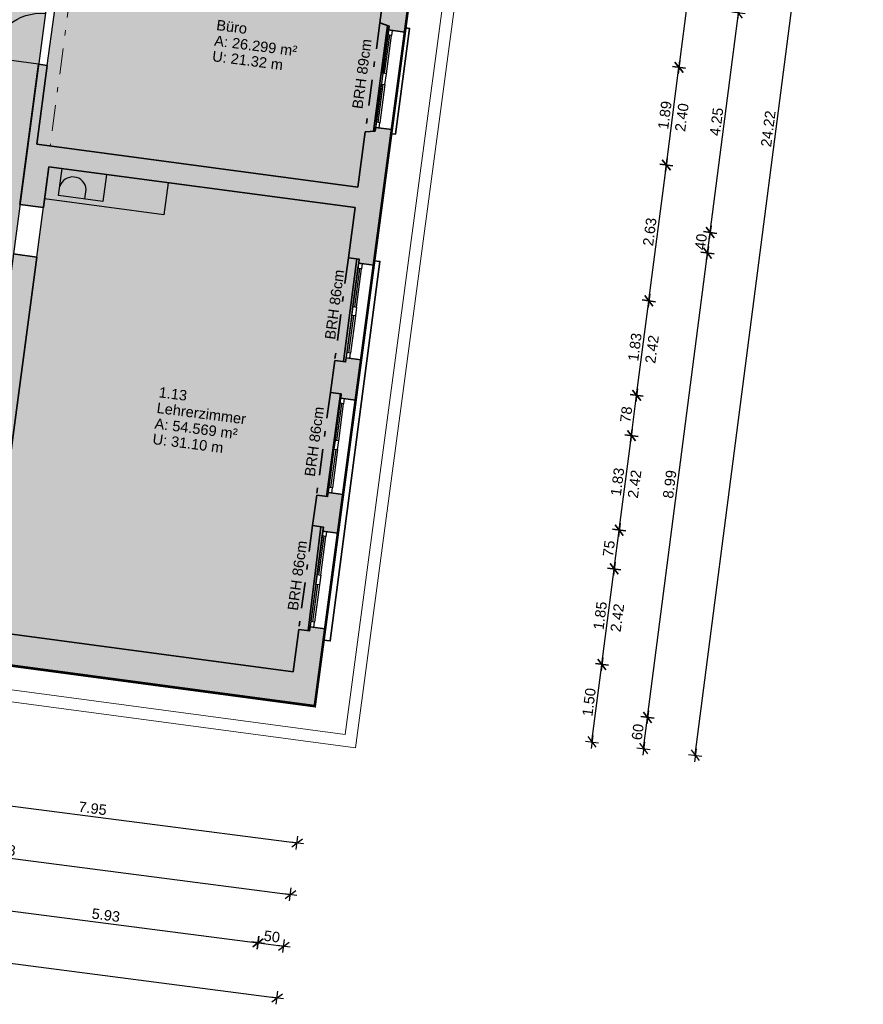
# Model space of a CAD drawing. Header units: metres. Extents: x 344109.8 to 344204.8, y 5709458.9 to 5709547.2.
# Tile 30 of 38: x 344156.6 to 344172.8, y 5709503.6 to 5709522.5. Entities that reach past the tile are written whole.
import ezdxf
from ezdxf.enums import TextEntityAlignment as Align

# ---------------------------------------------------------------- set-up
doc = ezdxf.new("R2010")
doc.units = ezdxf.units.M
for name, pattern in [('AUSGEZOGEN', [0]), ('DASHDOT', [1, 0.5, -0.25, 0, -0.25]), ('DASHED', [19.05, 12.7, -6.35])]:
    doc.linetypes.add(name, pattern=pattern)
doc.layers.add('Bemassung', color=7, linetype='Continuous')
doc.layers.add('Polygonflächen', color=7, linetype='Continuous')
doc.layers.add('BGF', color=2, linetype='Continuous', plot=False)
for name, color, linetype, lineweight in [('Dach', 6, 'AUSGEZOGEN', 13), ('Decke', 7, 'DASHDOT', 18), ('Fenster', 7, 'AUSGEZOGEN', 25), ('Sanitär', 7, 'AUSGEZOGEN', 25), ('Schraffur', 8, 'Continuous', 25), ('Text', 7, 'Continuous', 13), ('Türen', 7, 'AUSGEZOGEN', 25), ('Wand', 7, 'AUSGEZOGEN', 35)]:
    doc.layers.add(name, color=color, linetype=linetype, lineweight=lineweight)
doc.styles.get("Standard").update_dxf_attribs({"font": 'arial.ttf'})
doc.dimstyles.new('1', dxfattribs={"dimtxt": 0.2, "dimasz": 0.005, "dimexe": 0.08, "dimexo": 0, "dimgap": 0.05, "dimtad": 3, "dimzin": 3, "dimdsep": 46, "dimtxsty": 'Standard', "dimblk": '1000hands_BEMPFEIL', "dimcen": 1, "dimdle": 0.08, "dimse1": 1, "dimse2": 1, "dimclre": 256, "dimazin": 2, "dimtfac": 1, "dimtix": 1, "dimtmove": 2, "dimatfit": 3, "dimldrblk": '1000hands_BEMPFEIL', "dimfxl": 1, "dimtolj": 1, "dimtzin": 0, "dimarcsym": 0})
doc.dimstyles.new('Copy of 1', dxfattribs={"dimtxt": 0.2, "dimasz": 0.005, "dimexe": 0.08, "dimexo": 0, "dimgap": 0.05, "dimtad": 3, "dimdec": 0, "dimlfac": 100, "dimzin": 3, "dimdsep": 46, "dimtxsty": 'Standard', "dimblk": '1000hands_BEMPFEIL', "dimcen": 1, "dimdle": 0.08, "dimse1": 1, "dimse2": 1, "dimclre": 256, "dimazin": 2, "dimtfac": 1, "dimtdec": 0, "dimtix": 1, "dimtmove": 2, "dimatfit": 3, "dimldrblk": '1000hands_BEMPFEIL', "dimfxl": 1, "dimtolj": 1, "dimtzin": 0, "dimarcsym": 0})

# ---------------------------------------------------------------- blocks, each defined once
blk = doc.blocks.new('1000hands_BEMPFEIL')
at = {"color": 0}
for p, q in [((-25.4, 0), (25.4, 0)), ((-18, -18), (18, 18)), ((0, -25.4), (0, 25.4))]:
    blk.add_line(p, q, dxfattribs=at)
blk = doc.blocks.new('*D137')
at = {"layer": 'Bemassung', "color": 0, "lineweight": -2, "transparency": 16777216}
blk.add_line((344153.998, 5709507.712), (344161.877, 5709506.695), dxfattribs=at)
at = {"layer": 'Defpoints', "color": 0, "transparency": 16777216}
for p in [(344154.336, 5709510.373, 0), (344162.221, 5709509.319, 0), (344161.882, 5709506.695)]:
    blk.add_point(p, dxfattribs=at)
at = {"layer": 'Bemassung', "color": 0, "lineweight": -2, "transparency": 16777216, "xscale": 0.005, "yscale": 0.005, "zscale": 0.005}
for p, rotation in [((344153.993, 5709507.713), 172.6453569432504), ((344161.882, 5709506.695), 352.6453569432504)]:
    blk.add_blockref('1000hands_BEMPFEIL', p, dxfattribs=dict(at, rotation=rotation))
at = {"layer": 'Bemassung', "color": 0, "transparency": 16777216, "insert": (344157.957, 5709507.355), "char_height": 0.2, "attachment_point": 5, "rotation": 352.6454}
blk.add_mtext('\\A1;7.95', dxfattribs=at)
blk = doc.blocks.new('*D139')
at = {"layer": 'Bemassung', "color": 0, "lineweight": -2, "transparency": 16777216}
blk.add_line((344150.473, 5709507.159), (344161.749, 5709505.703), dxfattribs=at)
at = {"layer": 'Defpoints', "color": 0, "transparency": 16777216}
for p in [(344150.941, 5709510.826, 0), (344162.221, 5709509.319, 0), (344161.754, 5709505.703)]:
    blk.add_point(p, dxfattribs=at)
at = {"layer": 'Bemassung', "color": 0, "lineweight": -2, "transparency": 16777216, "xscale": 0.005, "yscale": 0.005, "zscale": 0.005}
for p, rotation in [((344150.468, 5709507.159), 172.6453569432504), ((344161.754, 5709505.703), 352.6453569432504)]:
    blk.add_blockref('1000hands_BEMPFEIL', p, dxfattribs=dict(at, rotation=rotation))
at = {"layer": 'Bemassung', "color": 0, "transparency": 16777216, "insert": (344156.131, 5709506.582), "char_height": 0.2, "attachment_point": 5, "rotation": 352.6454}
blk.add_mtext('\\A1;11.38', dxfattribs=at)
blk = doc.blocks.new('*D149')
at = {"layer": 'Bemassung', "color": 0, "lineweight": -2, "transparency": 16777216}
blk.add_line((344155.257, 5709505.533), (344161.128, 5709504.775), dxfattribs=at)
at = {"layer": 'Defpoints', "color": 0, "transparency": 16777216}
for p in [(344155.927, 5709510.765, 0), (344161.805, 5709509.98, 0), (344161.133, 5709504.775)]:
    blk.add_point(p, dxfattribs=at)
at = {"layer": 'Bemassung', "color": 0, "lineweight": -2, "transparency": 16777216, "xscale": 0.005, "yscale": 0.005, "zscale": 0.005}
for p, rotation in [((344155.252, 5709505.534), 172.6453569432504), ((344161.133, 5709504.775), 352.6453569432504)]:
    blk.add_blockref('1000hands_BEMPFEIL', p, dxfattribs=dict(at, rotation=rotation))
at = {"layer": 'Bemassung', "color": 0, "transparency": 16777216, "insert": (344158.212, 5709505.305), "char_height": 0.2, "attachment_point": 5, "rotation": 352.6454}
blk.add_mtext('\\A1;5.93', dxfattribs=at)
blk = doc.blocks.new('*D150')
at = {"layer": 'Bemassung', "color": 0, "lineweight": -2, "transparency": 16777216}
blk.add_line((344161.138, 5709504.774), (344161.621, 5709504.712), dxfattribs=at)
at = {"layer": 'Defpoints', "color": 0, "transparency": 16777216}
for p in [(344161.805, 5709509.98, 0), (344162.221, 5709509.319, 0), (344161.626, 5709504.711)]:
    blk.add_point(p, dxfattribs=at)
at = {"layer": 'Bemassung', "color": 0, "lineweight": -2, "transparency": 16777216, "xscale": 0.005, "yscale": 0.005, "zscale": 0.005}
for p, rotation in [((344161.133, 5709504.775), 172.6453569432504), ((344161.626, 5709504.711), 352.6453569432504)]:
    blk.add_blockref('1000hands_BEMPFEIL', p, dxfattribs=dict(at, rotation=rotation))
at = {"layer": 'Bemassung', "color": 0, "transparency": 16777216, "insert": (344161.399, 5709504.894), "char_height": 0.2, "attachment_point": 5, "rotation": 352.6454}
blk.add_mtext('\\A1;50', dxfattribs=at)
blk = doc.blocks.new('*D15')
at = {"layer": 'Bemassung', "color": 0, "lineweight": -2, "transparency": 16777216}
blk.add_line((344117.033, 5709509.458), (344161.493, 5709503.72), dxfattribs=at)
at = {"layer": 'Defpoints', "color": 0, "transparency": 16777216}
for p in [(344118.354, 5709519.731, 0), (344162.221, 5709509.319, 0), (344161.498, 5709503.719)]:
    blk.add_point(p, dxfattribs=at)
at = {"layer": 'Bemassung', "color": 0, "lineweight": -2, "transparency": 16777216, "xscale": 0.005, "yscale": 0.005, "zscale": 0.005}
for p, rotation in [((344117.028, 5709509.459), 172.6453569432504), ((344161.498, 5709503.719), 352.6453569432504)]:
    blk.add_blockref('1000hands_BEMPFEIL', p, dxfattribs=dict(at, rotation=rotation))
at = {"layer": 'Bemassung', "color": 0, "transparency": 16777216, "insert": (344139.282, 5709506.74), "char_height": 0.2, "attachment_point": 5, "rotation": 352.6454}
blk.add_mtext('\\A1;44.84', dxfattribs=at)
blk = doc.blocks.new('*D16')
at = {"layer": 'Bemassung', "color": 0, "lineweight": -2, "transparency": 16777216}
blk.add_line((344167.541, 5709508.637), (344167.732, 5709510.115), dxfattribs=at)
at = {"layer": 'Defpoints', "color": 0, "transparency": 16777216}
for p in [(344162.42, 5709510.806, 0), (344167.733, 5709510.12), (344162.221, 5709509.319, 0)]:
    blk.add_point(p, dxfattribs=at)
at = {"layer": 'Bemassung', "color": 0, "lineweight": -2, "transparency": 16777216, "xscale": 0.005, "yscale": 0.005, "zscale": 0.005}
for p, rotation in [((344167.733, 5709510.12), 82.6453569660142), ((344167.541, 5709508.632), 262.6453569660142)]:
    blk.add_blockref('1000hands_BEMPFEIL', p, dxfattribs=dict(at, rotation=rotation))
at = {"layer": 'Bemassung', "color": 0, "transparency": 16777216, "insert": (344167.486, 5709509.396), "char_height": 0.2, "attachment_point": 5, "rotation": 82.6454}
blk.add_mtext('\\A1;1.50', dxfattribs=at)
blk = doc.blocks.new('*D151')
at = {"layer": 'Bemassung', "color": 0, "lineweight": -2, "transparency": 16777216}
blk.add_line((344167.733, 5709510.125), (344167.969, 5709511.95), dxfattribs=at)
at = {"layer": 'Defpoints', "color": 0, "transparency": 16777216}
for p in [(344162.665, 5709512.64, 0), (344167.969, 5709511.955), (344162.42, 5709510.806, 0)]:
    blk.add_point(p, dxfattribs=at)
at = {"layer": 'Bemassung', "color": 0, "lineweight": -2, "transparency": 16777216, "xscale": 0.005, "yscale": 0.005, "zscale": 0.005}
for p, rotation in [((344167.969, 5709511.955), 82.6453569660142), ((344167.733, 5709510.12), 262.6453569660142)]:
    blk.add_blockref('1000hands_BEMPFEIL', p, dxfattribs=dict(at, rotation=rotation))
at = {"layer": 'Bemassung', "color": 0, "transparency": 16777216, "insert": (344167.7, 5709511.057), "char_height": 0.2, "attachment_point": 5, "rotation": 82.6454}
blk.add_mtext('\\A1;1.85', dxfattribs=at)
blk = doc.blocks.new('*D152')
at = {"layer": 'Bemassung', "color": 0, "lineweight": -2, "transparency": 16777216}
blk.add_line((344167.97, 5709511.96), (344168.065, 5709512.694), dxfattribs=at)
at = {"layer": 'Defpoints', "color": 0, "transparency": 16777216}
for p in [(344162.764, 5709513.383, 0), (344162.665, 5709512.64, 0), (344168.065, 5709512.699)]:
    blk.add_point(p, dxfattribs=at)
at = {"layer": 'Bemassung', "color": 0, "lineweight": -2, "transparency": 16777216, "xscale": 0.005, "yscale": 0.005, "zscale": 0.005}
for p, rotation in [((344168.065, 5709512.699), 82.6453569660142), ((344167.969, 5709511.955), 262.6453569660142)]:
    blk.add_blockref('1000hands_BEMPFEIL', p, dxfattribs=dict(at, rotation=rotation))
at = {"layer": 'Bemassung', "color": 0, "transparency": 16777216, "insert": (344167.867, 5709512.346), "char_height": 0.2, "attachment_point": 5, "rotation": 82.6454}
blk.add_mtext('\\A1;75', dxfattribs=at)
blk = doc.blocks.new('*D153')
at = {"layer": 'Bemassung', "color": 0, "lineweight": -2, "transparency": 16777216}
blk.add_line((344168.066, 5709512.704), (344168.299, 5709514.509), dxfattribs=at)
at = {"layer": 'Defpoints', "color": 0, "transparency": 16777216}
for p in [(344163.006, 5709515.197, 0), (344168.3, 5709514.514), (344162.764, 5709513.383, 0)]:
    blk.add_point(p, dxfattribs=at)
at = {"layer": 'Bemassung', "color": 0, "lineweight": -2, "transparency": 16777216, "xscale": 0.005, "yscale": 0.005, "zscale": 0.005}
for p, rotation in [((344168.3, 5709514.514), 82.6453569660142), ((344168.065, 5709512.699), 262.6453569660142)]:
    blk.add_blockref('1000hands_BEMPFEIL', p, dxfattribs=dict(at, rotation=rotation))
at = {"layer": 'Bemassung', "color": 0, "transparency": 16777216, "insert": (344168.032, 5709513.626), "char_height": 0.2, "attachment_point": 5, "rotation": 82.6454}
blk.add_mtext('\\A1;1.83', dxfattribs=at)
blk = doc.blocks.new('*D154')
at = {"layer": 'Bemassung', "color": 0, "lineweight": -2, "transparency": 16777216}
blk.add_line((344168.3, 5709514.519), (344168.399, 5709515.282), dxfattribs=at)
at = {"layer": 'Defpoints', "color": 0, "transparency": 16777216}
for p in [(344163.11, 5709515.97, 0), (344168.4, 5709515.287), (344163.006, 5709515.197, 0)]:
    blk.add_point(p, dxfattribs=at)
at = {"layer": 'Bemassung', "color": 0, "lineweight": -2, "transparency": 16777216, "xscale": 0.005, "yscale": 0.005, "zscale": 0.005}
for p, rotation in [((344168.4, 5709515.287), 82.6453569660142), ((344168.3, 5709514.514), 262.6453569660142)]:
    blk.add_blockref('1000hands_BEMPFEIL', p, dxfattribs=dict(at, rotation=rotation))
at = {"layer": 'Bemassung', "color": 0, "transparency": 16777216, "insert": (344168.199, 5709514.92), "char_height": 0.2, "attachment_point": 5, "rotation": 82.6454}
blk.add_mtext('\\A1;78', dxfattribs=at)
blk = doc.blocks.new('*D155')
at = {"layer": 'Bemassung', "color": 0, "lineweight": -2, "transparency": 16777216}
blk.add_line((344168.4, 5709515.292), (344168.633, 5709517.097), dxfattribs=at)
at = {"layer": 'Defpoints', "color": 0, "transparency": 16777216}
for p in [(344163.352, 5709517.784, 0), (344168.634, 5709517.102), (344163.11, 5709515.97, 0)]:
    blk.add_point(p, dxfattribs=at)
at = {"layer": 'Bemassung', "color": 0, "lineweight": -2, "transparency": 16777216, "xscale": 0.005, "yscale": 0.005, "zscale": 0.005}
for p, rotation in [((344168.634, 5709517.102), 82.6453569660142), ((344168.4, 5709515.287), 262.6453569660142)]:
    blk.add_blockref('1000hands_BEMPFEIL', p, dxfattribs=dict(at, rotation=rotation))
at = {"layer": 'Bemassung', "color": 0, "transparency": 16777216, "insert": (344168.366, 5709516.214), "char_height": 0.2, "attachment_point": 5, "rotation": 82.6454}
blk.add_mtext('\\A1;1.83', dxfattribs=at)
blk = doc.blocks.new('*D156')
at = {"layer": 'Bemassung', "color": 0, "lineweight": -2, "transparency": 16777216}
blk.add_line((344168.634, 5709517.107), (344168.97, 5709519.705), dxfattribs=at)
at = {"layer": 'Defpoints', "color": 0, "transparency": 16777216}
for p in [(344163.7, 5709520.391, 0), (344168.97, 5709519.71), (344163.352, 5709517.784, 0)]:
    blk.add_point(p, dxfattribs=at)
at = {"layer": 'Bemassung', "color": 0, "lineweight": -2, "transparency": 16777216, "xscale": 0.005, "yscale": 0.005, "zscale": 0.005}
for p, rotation in [((344168.97, 5709519.71), 82.6453569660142), ((344168.634, 5709517.102), 262.6453569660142)]:
    blk.add_blockref('1000hands_BEMPFEIL', p, dxfattribs=dict(at, rotation=rotation))
at = {"layer": 'Bemassung', "color": 0, "transparency": 16777216, "insert": (344168.651, 5709518.426), "char_height": 0.2, "attachment_point": 5, "rotation": 82.6454}
blk.add_mtext('\\A1;2.63', dxfattribs=at)
blk = doc.blocks.new('*D157')
at = {"layer": 'Bemassung', "color": 0, "lineweight": -2, "transparency": 16777216}
blk.add_line((344168.971, 5709519.715), (344169.212, 5709521.58), dxfattribs=at)
at = {"layer": 'Defpoints', "color": 0, "transparency": 16777216}
for p in [(344163.951, 5709522.264, 0), (344169.212, 5709521.585), (344163.7, 5709520.391, 0)]:
    blk.add_point(p, dxfattribs=at)
at = {"layer": 'Bemassung', "color": 0, "lineweight": -2, "transparency": 16777216, "xscale": 0.005, "yscale": 0.005, "zscale": 0.005}
for p, rotation in [((344169.212, 5709521.585), 82.6453569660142), ((344168.97, 5709519.71), 262.6453569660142)]:
    blk.add_blockref('1000hands_BEMPFEIL', p, dxfattribs=dict(at, rotation=rotation))
at = {"layer": 'Bemassung', "color": 0, "transparency": 16777216, "insert": (344168.941, 5709520.667), "char_height": 0.2, "attachment_point": 5, "rotation": 82.6454}
blk.add_mtext('\\A1;1.89', dxfattribs=at)
blk = doc.blocks.new('*D158')
at = {"layer": 'Bemassung', "color": 0, "lineweight": -2, "transparency": 16777216}
blk.add_line((344169.213, 5709521.59), (344169.555, 5709524.238), dxfattribs=at)
at = {"layer": 'Defpoints', "color": 0, "transparency": 16777216}
for p in [(344164.306, 5709524.92, 0), (344169.555, 5709524.243), (344163.951, 5709522.264, 0)]:
    blk.add_point(p, dxfattribs=at)
at = {"layer": 'Bemassung', "color": 0, "lineweight": -2, "transparency": 16777216, "xscale": 0.005, "yscale": 0.005, "zscale": 0.005}
for p, rotation in [((344169.555, 5709524.243), 82.6453569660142), ((344169.212, 5709521.585), 262.6453569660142)]:
    blk.add_blockref('1000hands_BEMPFEIL', p, dxfattribs=dict(at, rotation=rotation))
at = {"layer": 'Bemassung', "color": 0, "transparency": 16777216, "insert": (344169.233, 5709522.933), "char_height": 0.2, "attachment_point": 5, "rotation": 82.6454}
blk.add_mtext('\\A1;2.68', dxfattribs=at)
blk = doc.blocks.new('*D17')
at = {"layer": 'Bemassung', "color": 0, "lineweight": -2, "transparency": 16777216}
blk.add_line((344168.533, 5709508.509), (344168.609, 5709509.097), dxfattribs=at)
at = {"layer": 'Defpoints', "color": 0, "transparency": 16777216}
for p in [(344161.805, 5709509.98, 0), (344162.221, 5709509.319, 0), (344168.609, 5709509.102)]:
    blk.add_point(p, dxfattribs=at)
at = {"layer": 'Bemassung', "color": 0, "lineweight": -2, "transparency": 16777216, "xscale": 0.005, "yscale": 0.005, "zscale": 0.005}
for p, rotation in [((344168.609, 5709509.102), 82.6453569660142), ((344168.532, 5709508.504), 262.6453569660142)]:
    blk.add_blockref('1000hands_BEMPFEIL', p, dxfattribs=dict(at, rotation=rotation))
at = {"layer": 'Bemassung', "color": 0, "transparency": 16777216, "insert": (344168.42, 5709508.823), "char_height": 0.2, "attachment_point": 5, "rotation": 82.6454}
blk.add_mtext('\\A1;60', dxfattribs=at)
blk = doc.blocks.new('*D165')
at = {"layer": 'Bemassung', "color": 0, "lineweight": -2, "transparency": 16777216}
blk.add_line((344168.61, 5709509.107), (344169.76, 5709518.013), dxfattribs=at)
at = {"layer": 'Defpoints', "color": 0, "transparency": 16777216}
for p in [(344162.996, 5709518.891, 0), (344169.76, 5709518.018), (344161.805, 5709509.98, 0)]:
    blk.add_point(p, dxfattribs=at)
at = {"layer": 'Bemassung', "color": 0, "lineweight": -2, "transparency": 16777216, "xscale": 0.005, "yscale": 0.005, "zscale": 0.005}
for p, rotation in [((344169.76, 5709518.018), 82.6453569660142), ((344168.609, 5709509.102), 262.6453569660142)]:
    blk.add_blockref('1000hands_BEMPFEIL', p, dxfattribs=dict(at, rotation=rotation))
at = {"layer": 'Bemassung', "color": 0, "transparency": 16777216, "insert": (344169.034, 5709513.579), "char_height": 0.2, "attachment_point": 5, "rotation": 82.6454}
blk.add_mtext('\\A1;8.99', dxfattribs=at)
blk = doc.blocks.new('*D166')
at = {"layer": 'Bemassung', "color": 0, "lineweight": -2, "transparency": 16777216}
blk.add_line((344169.761, 5709518.023), (344169.811, 5709518.409), dxfattribs=at)
at = {"layer": 'Defpoints', "color": 0, "transparency": 16777216}
for p in [(344163.049, 5709519.287, 0), (344162.996, 5709518.891, 0), (344169.811, 5709518.414)]:
    blk.add_point(p, dxfattribs=at)
at = {"layer": 'Bemassung', "color": 0, "lineweight": -2, "transparency": 16777216, "xscale": 0.005, "yscale": 0.005, "zscale": 0.005}
for p, rotation in [((344169.811, 5709518.414), 82.6453569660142), ((344169.76, 5709518.018), 262.6453569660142)]:
    blk.add_blockref('1000hands_BEMPFEIL', p, dxfattribs=dict(at, rotation=rotation))
at = {"layer": 'Bemassung', "color": 0, "transparency": 16777216, "insert": (344169.635, 5709518.235), "char_height": 0.2, "attachment_point": 5, "rotation": 82.6454}
blk.add_mtext('\\A1;40', dxfattribs=at)
blk = doc.blocks.new('*D167')
at = {"layer": 'Bemassung', "color": 0, "lineweight": -2, "transparency": 16777216}
blk.add_line((344169.812, 5709518.419), (344170.355, 5709522.624), dxfattribs=at)
at = {"layer": 'Defpoints', "color": 0, "transparency": 16777216}
for p in [(344163.611, 5709523.5, 0), (344170.356, 5709522.629), (344163.049, 5709519.287, 0)]:
    blk.add_point(p, dxfattribs=at)
at = {"layer": 'Bemassung', "color": 0, "lineweight": -2, "transparency": 16777216, "xscale": 0.005, "yscale": 0.005, "zscale": 0.005}
for p, rotation in [((344170.356, 5709522.629), 82.6453569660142), ((344169.811, 5709518.414), 262.6453569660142)]:
    blk.add_blockref('1000hands_BEMPFEIL', p, dxfattribs=dict(at, rotation=rotation))
at = {"layer": 'Bemassung', "color": 0, "transparency": 16777216, "insert": (344169.933, 5709520.541), "char_height": 0.2, "attachment_point": 5, "rotation": 82.6454}
blk.add_mtext('\\A1;4.25', dxfattribs=at)
blk = doc.blocks.new('*D18')
at = {"layer": 'Bemassung', "color": 0, "lineweight": -2, "transparency": 16777216}
blk.add_line((344169.525, 5709508.381), (344172.624, 5709532.392), dxfattribs=at)
at = {"layer": 'Defpoints', "color": 0, "transparency": 16777216}
for p in [(344165.429, 5709533.326, 0), (344172.625, 5709532.397), (344162.221, 5709509.319, 0)]:
    blk.add_point(p, dxfattribs=at)
at = {"layer": 'Bemassung', "color": 0, "lineweight": -2, "transparency": 16777216, "xscale": 0.005, "yscale": 0.005, "zscale": 0.005}
for p, rotation in [((344172.625, 5709532.397), 82.6453569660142), ((344169.524, 5709508.376), 262.6453569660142)]:
    blk.add_blockref('1000hands_BEMPFEIL', p, dxfattribs=dict(at, rotation=rotation))
at = {"layer": 'Bemassung', "color": 0, "transparency": 16777216, "insert": (344170.925, 5709520.406), "char_height": 0.2, "attachment_point": 5, "rotation": 82.6454}
blk.add_mtext('\\A1;24.22', dxfattribs=at)

msp = doc.modelspace()

# ---------------------------------------------------------------- hatches: boundary and pattern name
at = {"layer": 'Polygonflächen'}
h = msp.add_hatch(color=134, dxfattribs=at)
h.dxf.hatch_style = 1
h.paths.add_polyline_path([(344163.648, 5709522.375), (344163.47, 5709522.439), (344163.611, 5709523.5), (344163.374, 5709523.532), (344163.368, 5709523.492), (344162.228, 5709523.644), (344162.234, 5709523.684), (344160.529, 5709523.912), (344160.509, 5709523.763), (344157.41, 5709524.165), (344157.216, 5709522.597), (344157.085, 5709521.622), (344156.883, 5709520.111), (344163.049, 5709519.287), (344163.19, 5709520.348), (344163.379, 5709520.363)])
h = msp.add_hatch(color=254, dxfattribs=at)
h.dxf.hatch_style = 1
h.paths.add_polyline_path([(344157.152, 5709523.405), (344153.247, 5709523.926), (344152.228, 5709516.304), (344153.586, 5709516.123), (344153.589, 5709516.147), (344154.818, 5709515.983), (344154.816, 5709515.968), (344156.135, 5709515.792)])
h = msp.add_hatch(color=134, dxfattribs=at)
h.dxf.hatch_style = 1
h.paths.add_polyline_path([(344162.73, 5709515.315), (344162.521, 5709515.342), (344162.604, 5709515.957), (344162.812, 5709515.929), (344163.075, 5709517.902), (344162.867, 5709517.929), (344162.996, 5709518.891), (344157.118, 5709519.676), (344155.927, 5709510.765), (344161.805, 5709509.98), (344161.914, 5709510.793), (344162.122, 5709510.765), (344162.388, 5709512.757), (344162.18, 5709512.785), (344162.258, 5709513.37), (344162.466, 5709513.342)])
at = {"layer": 'Schraffur'}
h = msp.add_hatch(color=256, dxfattribs=at)
h.dxf.hatch_style = 1
h.paths.add_polyline_path([(344164.306, 5709524.92), (344164.043, 5709524.955), (344164.039, 5709524.926), (344163.97, 5709524.935), (344163.962, 5709524.876), (344163.769, 5709524.901), (344163.636, 5709523.91), (344163.428, 5709523.938), (344163.439, 5709524.017), (344163.329, 5709524.032), (344163.259, 5709523.507), (344163.368, 5709523.492), (344163.374, 5709523.532), (344163.611, 5709523.5), (344163.47, 5709522.439), (344163.648, 5709522.375), (344163.639, 5709522.306), (344163.951, 5709522.264)])
h = msp.add_hatch(color=256, dxfattribs=at)
h.dxf.hatch_style = 1
h.paths.add_polyline_path([(344163.7, 5709520.391), (344163.388, 5709520.432), (344163.379, 5709520.363), (344163.19, 5709520.348), (344163.049, 5709519.287), (344156.883, 5709520.111), (344157.085, 5709521.622), (344156.917, 5709521.645), (344156.557, 5709518.954), (344157.013, 5709518.893), (344157.118, 5709519.676), (344162.996, 5709518.891), (344162.867, 5709517.929), (344163.075, 5709517.902), (344163.065, 5709517.822), (344163.352, 5709517.784)])
h = msp.add_hatch(color=256, dxfattribs=at)
h.dxf.hatch_style = 1
h.paths.add_polyline_path([(344162.42, 5709510.806), (344162.132, 5709510.844), (344162.122, 5709510.765), (344161.914, 5709510.793), (344161.805, 5709509.98), (344155.927, 5709510.765), (344156.886, 5709517.942), (344156.43, 5709518.003), (344156.135, 5709515.792), (344154.816, 5709515.968), (344154.818, 5709515.983), (344154.64, 5709516.007), (344154.62, 5709515.858), (344154.799, 5709515.834), (344154.801, 5709515.849), (344156.139, 5709515.671), (344155.486, 5709510.784), (344154.599, 5709510.903), (344154.484, 5709510.726), (344154.475, 5709510.657), (344154.376, 5709510.67), (344154.336, 5709510.373), (344162.221, 5709509.319)])
h = msp.add_hatch(color=256, dxfattribs=at)
h.dxf.hatch_style = 1
h.paths.add_polyline_path([(344163.11, 5709515.97), (344162.822, 5709516.008), (344162.812, 5709515.929), (344162.604, 5709515.957), (344162.521, 5709515.342), (344162.73, 5709515.315), (344162.719, 5709515.235), (344163.006, 5709515.197)])
h = msp.add_hatch(color=256, dxfattribs=at)
h.dxf.hatch_style = 1
h.paths.add_polyline_path([(344162.764, 5709513.383), (344162.477, 5709513.421), (344162.466, 5709513.342), (344162.258, 5709513.37), (344162.18, 5709512.785), (344162.388, 5709512.757), (344162.377, 5709512.678), (344162.665, 5709512.64)])

# ---------------------------------------------------------------- linework, layer by layer
at = {"layer": 'BGF', "const_width": 0.05, "elevation": 0}
msp.add_lwpolyline([(344164.306, 5709524.92), (344163.951, 5709522.264), (344163.7, 5709520.391), (344163.352, 5709517.784), (344163.11, 5709515.97), (344163.006, 5709515.197), (344162.764, 5709513.383), (344162.665, 5709512.64), (344162.42, 5709510.806), (344162.221, 5709509.319), (344154.336, 5709510.373), (344152.542, 5709510.612), (344150.941, 5709510.826), (344151.116, 5709512.135), (344147.888, 5709512.586), (344148.67, 5709518.364), (344148.198, 5709518.427), (344146.637, 5709518.635), (344145.235, 5709518.823), (344143.673, 5709519.031), (344142.271, 5709519.219), (344140.7, 5709519.428), (344138.852, 5709519.675)], dxfattribs=at)
at = {"layer": 'Dach', "elevation": 0}
for points in [[(344163.002, 5709508.519), (344166.41, 5709534.022)], [(344162.804, 5709508.777), (344166.153, 5709533.834)], [(344150.286, 5709510.45), (344162.804, 5709508.777)], [(344150.027, 5709510.252), (344163.002, 5709508.519)]]:
    msp.add_lwpolyline(points, dxfattribs=at)
at = {"layer": 'Decke', "elevation": 0}
msp.add_lwpolyline([(344157.683, 5709524.13), (344157.141, 5709520.077)], dxfattribs=at)
at = {"layer": 'Fenster', "elevation": 0}
for points in [[(344163.639, 5709522.306), (344163.708, 5709522.296), (344163.695, 5709522.197), (344163.625, 5709522.207)], [(344163.5, 5709521.265), (344163.569, 5709521.256), (344163.597, 5709521.464), (344163.527, 5709521.473)], [(344163.388, 5709520.432), (344163.458, 5709520.423), (344163.471, 5709520.522), (344163.401, 5709520.531)], [(344163.065, 5709517.822), (344163.134, 5709517.813), (344163.121, 5709517.714), (344163.051, 5709517.723)], [(344162.953, 5709516.99), (344163.023, 5709516.98), (344163, 5709516.812), (344162.931, 5709516.821)], [(344162.822, 5709516.008), (344162.892, 5709515.999), (344162.905, 5709516.098), (344162.836, 5709516.107)], [(344162.719, 5709515.235), (344162.788, 5709515.226), (344162.775, 5709515.127), (344162.706, 5709515.136)], [(344162.588, 5709514.254), (344162.657, 5709514.245), (344162.68, 5709514.413), (344162.61, 5709514.422)], [(344162.477, 5709513.421), (344162.546, 5709513.412), (344162.559, 5709513.511), (344162.49, 5709513.52)], [(344162.377, 5709512.678), (344162.447, 5709512.669), (344162.435, 5709512.579), (344162.365, 5709512.589)], [(344162.266, 5709511.845), (344162.335, 5709511.836), (344162.31, 5709511.648), (344162.241, 5709511.657)], [(344162.132, 5709510.844), (344162.202, 5709510.835), (344162.215, 5709510.934), (344162.146, 5709510.943)]]:
    msp.add_lwpolyline(points, close=True, dxfattribs=at)
for points in [[(344163.527, 5709521.473), (344163.625, 5709522.207)], [(344163.562, 5709521.468), (344163.66, 5709522.202)], [(344163.597, 5709521.464), (344163.695, 5709522.197)], [(344163.401, 5709520.531), (344163.5, 5709521.265)], [(344163.436, 5709520.527), (344163.534, 5709521.26)], [(344163.569, 5709521.256), (344163.471, 5709520.522)], [(344162.953, 5709516.99), (344163.051, 5709517.723)], [(344162.988, 5709516.985), (344163.086, 5709517.718)], [(344163.023, 5709516.98), (344163.121, 5709517.714)], [(344162.931, 5709516.821), (344162.836, 5709516.107)], [(344162.966, 5709516.816), (344162.87, 5709516.103)], [(344163, 5709516.812), (344162.905, 5709516.098)], [(344162.61, 5709514.422), (344162.706, 5709515.136)], [(344162.645, 5709514.418), (344162.74, 5709515.131)], [(344162.68, 5709514.413), (344162.775, 5709515.127)], [(344162.588, 5709514.254), (344162.49, 5709513.52)], [(344162.623, 5709514.249), (344162.525, 5709513.516)], [(344162.657, 5709514.245), (344162.559, 5709513.511)], [(344162.266, 5709511.845), (344162.365, 5709512.589)], [(344162.301, 5709511.841), (344162.4, 5709512.584)], [(344162.335, 5709511.836), (344162.435, 5709512.579)], [(344162.241, 5709511.657), (344162.146, 5709510.943)], [(344162.276, 5709511.652), (344162.18, 5709510.939)], [(344162.31, 5709511.648), (344162.215, 5709510.934)]]:
    msp.add_lwpolyline(points, dxfattribs=at)
at = {"layer": 'Polygonflächen'}
for points in [[(344156.883, 5709520.111), (344157.085, 5709521.622), (344157.216, 5709522.597), (344157.41, 5709524.165), (344160.509, 5709523.763), (344160.529, 5709523.912), (344162.234, 5709523.684), (344162.228, 5709523.644), (344163.368, 5709523.492), (344163.374, 5709523.532), (344163.611, 5709523.5), (344163.47, 5709522.439), (344163.648, 5709522.375), (344163.379, 5709520.363), (344163.19, 5709520.348), (344163.049, 5709519.287), (344156.883, 5709520.111)], [(344152.228, 5709516.304), (344153.247, 5709523.926), (344157.152, 5709523.405), (344156.135, 5709515.792), (344154.816, 5709515.968), (344154.818, 5709515.983), (344153.589, 5709516.147), (344153.586, 5709516.123), (344152.228, 5709516.304)], [(344155.927, 5709510.765), (344157.118, 5709519.676), (344162.996, 5709518.891), (344162.867, 5709517.929), (344163.075, 5709517.902), (344162.812, 5709515.929), (344162.604, 5709515.957), (344162.521, 5709515.342), (344162.73, 5709515.315), (344162.466, 5709513.342), (344162.258, 5709513.37), (344162.18, 5709512.785), (344162.388, 5709512.757), (344162.122, 5709510.765), (344161.914, 5709510.793), (344161.805, 5709509.98), (344155.927, 5709510.765)]]:
    msp.add_lwpolyline(points, dxfattribs=at)
at = {"layer": 'Sanitär'}
for p, q in [((344157.302, 5709519.126, 0), (344157.371, 5709519.642, 0)), ((344158.224, 5709519.528, 0), (344158.155, 5709519.012, 0)), ((344157.81, 5709519.058, 0), (344157.835, 5709519.242, 0)), ((344158.155, 5709519.012, 0), (344157.302, 5709519.126, 0))]:
    msp.add_line(p, q, dxfattribs=at)
at = {"layer": 'Sanitär', "elevation": 0}
msp.add_lwpolyline([(344157.835, 5709519.242, 0.825408), (344157.325, 5709519.296, 1.701807)], format="xyb", dxfattribs=at)
msp.add_lwpolyline([(344159.404, 5709519.371), (344159.322, 5709518.756), (344157.036, 5709519.062)], dxfattribs=at)
at = {"layer": 'Türen', "elevation": 0}
msp.add_lwpolyline([(344156.917, 5709521.645), (344156.007, 5709521.766, -0.409939), (344157.047, 5709522.619, -0.414214)], format="xyb", dxfattribs=at)
at = {"layer": 'Wand', "elevation": 0}
for points in [[(344164.306, 5709524.92), (344163.951, 5709522.264)], [(344163.611, 5709523.5), (344163.47, 5709522.439)], [(344163.47, 5709522.439), (344163.648, 5709522.375), (344163.639, 5709522.306), (344163.951, 5709522.264)], [(344163.346, 5709520.36), (344163.616, 5709522.387)], [(344163.961, 5709522.343), (344164.041, 5709522.333), (344163.769, 5709520.301), (344163.69, 5709520.311)], [(344156.917, 5709521.645), (344156.557, 5709518.954)], [(344157.085, 5709521.622), (344156.883, 5709520.111)], [(344157.085, 5709521.622), (344156.917, 5709521.645)], [(344163.19, 5709520.348), (344163.049, 5709519.287)], [(344163.19, 5709520.348), (344163.379, 5709520.363), (344163.388, 5709520.432), (344163.7, 5709520.391)], [(344163.7, 5709520.391), (344163.352, 5709517.784)], [(344163.049, 5709519.287), (344156.883, 5709520.111)], [(344157.118, 5709519.676), (344157.013, 5709518.893)], [(344162.996, 5709518.891), (344157.118, 5709519.676)], [(344157.013, 5709518.893), (344156.557, 5709518.954)], [(344162.996, 5709518.891), (344162.867, 5709517.929)], [(344156.886, 5709517.942), (344155.927, 5709510.765)], [(344156.886, 5709517.942), (344156.43, 5709518.003)], [(344163.026, 5709517.908), (344162.772, 5709515.934)], [(344162.867, 5709517.929), (344163.075, 5709517.902), (344163.065, 5709517.822), (344163.352, 5709517.784)], [(344163.364, 5709517.873), (344163.473, 5709517.858), (344162.519, 5709510.571), (344162.391, 5709510.588)], [(344162.604, 5709515.957), (344162.812, 5709515.929), (344162.822, 5709516.008), (344163.11, 5709515.97)], [(344162.604, 5709515.957), (344162.521, 5709515.342)], [(344163.11, 5709515.97), (344163.006, 5709515.197)], [(344162.449, 5709513.344), (344162.712, 5709515.317)], [(344162.521, 5709515.342), (344162.73, 5709515.315), (344162.719, 5709515.235), (344163.006, 5709515.197)], [(344162.258, 5709513.37), (344162.18, 5709512.785)], [(344162.258, 5709513.37), (344162.466, 5709513.342), (344162.477, 5709513.421), (344162.764, 5709513.383)], [(344162.764, 5709513.383), (344162.665, 5709512.64)], [(344162.18, 5709512.785), (344162.388, 5709512.757), (344162.377, 5709512.678), (344162.665, 5709512.64)], [(344162.34, 5709512.764), (344162.094, 5709510.769)], [(344155.927, 5709510.765), (344161.805, 5709509.98)], [(344161.914, 5709510.793), (344161.805, 5709509.98)], [(344161.914, 5709510.793), (344162.122, 5709510.765), (344162.132, 5709510.844), (344162.42, 5709510.806)], [(344162.42, 5709510.806), (344162.221, 5709509.319)], [(344154.336, 5709510.373), (344162.221, 5709509.319)]]:
    msp.add_lwpolyline(points, dxfattribs=at)
at = {"layer": 'Wand', "linetype": 'DASHDOT', "elevation": 0}
for points in [[(344163.47, 5709522.439), (344163.19, 5709520.348)], [(344162.867, 5709517.929), (344162.604, 5709515.957)], [(344162.521, 5709515.342), (344162.258, 5709513.37)], [(344162.18, 5709512.785), (344161.914, 5709510.793)]]:
    msp.add_lwpolyline(points, dxfattribs=at)
at = {"layer": 'Wand', "linetype": 'DASHED', "ltscale": 0.01, "elevation": 0}
for points in [[(344163.951, 5709522.264), (344163.7, 5709520.391)], [(344163.352, 5709517.784), (344163.11, 5709515.97)], [(344163.006, 5709515.197), (344162.764, 5709513.383)], [(344162.665, 5709512.64), (344162.42, 5709510.806)]]:
    msp.add_lwpolyline(points, dxfattribs=at)

# ---------------------------------------------------------------- texts
at = {"layer": 'Text'}
for s, p in [('Büro', (344160.323, 5709522.303)), ('A: 26.299 m²', (344160.283, 5709522.003)), ('U: 21.32 m', (344160.243, 5709521.706)), ('1.13', (344159.218, 5709515.251)), ('Lehrerzimmer', (344159.178, 5709514.951)), ('A: 54.569 m²', (344159.138, 5709514.651)), ('U: 31.10 m', (344159.098, 5709514.354))]:
    msp.add_text(s, height=0.2, rotation=352.6454, dxfattribs=at).set_placement(p)
for s, p in [('BRH 89cm', (344163.125, 5709521.46, 0)), ('2.40', (344169.266, 5709520.625, 0)), ('BRH 86cm', (344162.6, 5709517.031, 0)), ('2.42', (344168.692, 5709516.172, 0)), ('BRH 86cm', (344162.211, 5709514.4, 0)), ('2.42', (344168.357, 5709513.584, 0)), ('BRH 86cm', (344161.886, 5709511.827, 0)), ('2.42', (344168.026, 5709511.015, 0))]:
    msp.add_text(s, height=0.2, rotation=82.389, dxfattribs=at).set_placement(p, align=Align.MIDDLE)

# ---------------------------------------------------------------- dimensions: what is measured, and where the dimension line sits
at = {"layer": 'Bemassung'}
for base, p1, p2, angle, dimstyle, picture, middle in [((344172.625, 5709532.397), (344162.221, 5709509.319, 0), (344165.429, 5709533.326, 0), 82.6454, '1', '*D18', (344170.925, 5709520.406)), ((344169.555, 5709524.243), (344163.951, 5709522.264, 0), (344164.306, 5709524.92, 0), 82.6454, '1', '*D158', (344169.233, 5709522.933)), ((344170.356, 5709522.629), (344163.049, 5709519.287, 0), (344163.611, 5709523.5, 0), 82.6454, '1', '*D167', (344169.933, 5709520.541)), ((344169.212, 5709521.585), (344163.7, 5709520.391, 0), (344163.951, 5709522.264, 0), 82.6454, '1', '*D157', (344168.941, 5709520.667)), ((344168.97, 5709519.71), (344163.352, 5709517.784, 0), (344163.7, 5709520.391, 0), 82.6454, '1', '*D156', (344168.651, 5709518.426)), ((344161.498, 5709503.719), (344118.354, 5709519.731, 0), (344162.221, 5709509.319, 0), 352.6454, '1', '*D15', (344139.282, 5709506.74)), ((344169.811, 5709518.414), (344162.996, 5709518.891, 0), (344163.049, 5709519.287, 0), 82.6454, 'Copy of 1', '*D166', (344169.635, 5709518.235)), ((344169.76, 5709518.018), (344161.805, 5709509.98, 0), (344162.996, 5709518.891, 0), 82.6454, '1', '*D165', (344169.034, 5709513.579)), ((344168.634, 5709517.102), (344163.11, 5709515.97, 0), (344163.352, 5709517.784, 0), 82.6454, '1', '*D155', (344168.366, 5709516.214)), ((344168.4, 5709515.287), (344163.006, 5709515.197, 0), (344163.11, 5709515.97, 0), 82.6454, 'Copy of 1', '*D154', (344168.199, 5709514.92)), ((344168.3, 5709514.514), (344162.764, 5709513.383, 0), (344163.006, 5709515.197, 0), 82.6454, '1', '*D153', (344168.032, 5709513.626)), ((344168.065, 5709512.699), (344162.665, 5709512.64, 0), (344162.764, 5709513.383, 0), 82.6454, 'Copy of 1', '*D152', (344167.867, 5709512.346)), ((344167.969, 5709511.955), (344162.42, 5709510.806, 0), (344162.665, 5709512.64, 0), 82.6454, '1', '*D151', (344167.7, 5709511.057)), ((344161.754, 5709505.703), (344150.941, 5709510.826, 0), (344162.221, 5709509.319, 0), 352.6454, '1', '*D139', (344156.131, 5709506.582)), ((344161.133, 5709504.775), (344155.927, 5709510.765, 0), (344161.805, 5709509.98, 0), 352.6454, '1', '*D149', (344158.212, 5709505.305)), ((344167.733, 5709510.12), (344162.221, 5709509.319, 0), (344162.42, 5709510.806, 0), 82.6454, '1', '*D16', (344167.486, 5709509.396)), ((344161.8823, 5709506.6945), (344154.3361, 5709510.3727, 0), (344162.221, 5709509.3191, 0), 352.6454, '1', '*D137', (344157.957, 5709507.3545)), ((344161.626, 5709504.711), (344161.805, 5709509.98, 0), (344162.221, 5709509.319, 0), 352.6454, 'Copy of 1', '*D150', (344161.399, 5709504.894)), ((344168.609, 5709509.102), (344162.221, 5709509.319, 0), (344161.805, 5709509.98, 0), 82.6454, 'Copy of 1', '*D17', (344168.42, 5709508.823))]:
    dim = msp.add_linear_dim(base=base, p1=p1, p2=p2, angle=angle, dimstyle=dimstyle, dxfattribs=at)
    dim.commit()
    dim.dimension.update_dxf_attribs({"geometry": picture, "text_midpoint": middle})

doc.saveas('drawing.dxf')
